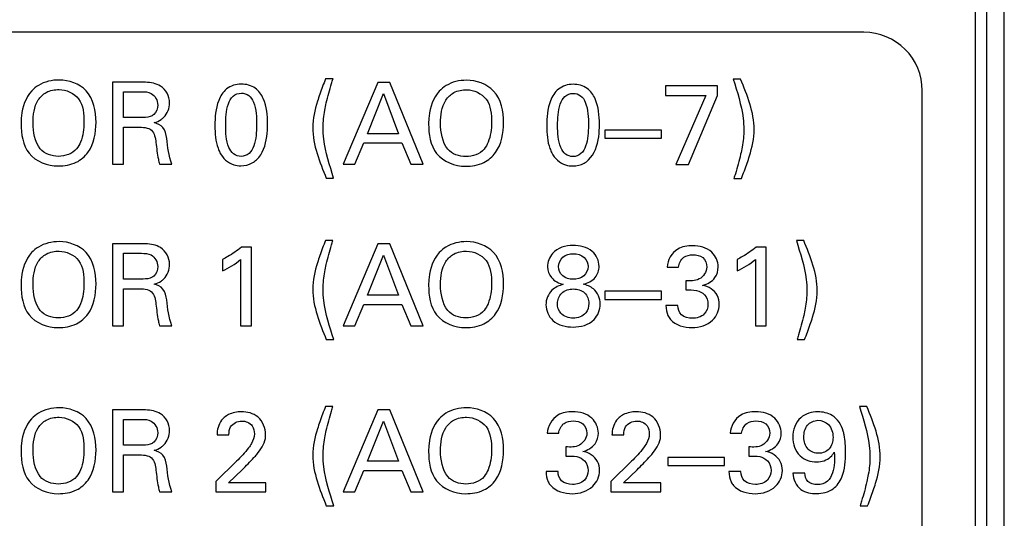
# Model space of a CAD drawing. Header units: inches. Extents: x 0 to 34, y 0 to 22.
# Tile 30 of 84: x 16.164 to 17.007, y 7.544 to 7.972. Entities that reach past the tile are written whole.
import ezdxf

# ---------------------------------------------------------------- set-up
doc = ezdxf.new("R2010")
doc.units = ezdxf.units.IN
doc.header["$LTSCALE"] = 1.87
doc.header["$MEASUREMENT"] = 0
doc.layers.get('0').update_dxf_attribs({"linetype": 'CONTINUOUS'})
doc.layers.add('DIMENSIONS', color=7, linetype='CONTINUOUS')
doc.styles.get("Standard").update_dxf_attribs({"font": 'txt', "width": 0.8})
doc.dimstyles.new('DIMSTYLE_1', dxfattribs={"dimtxt": 0.125, "dimasz": 0.18, "dimexe": 0.125, "dimexo": 0.0625, "dimgap": 0.0625, "dimtad": 0, "dimtih": 1, "dimtoh": 1, "dimzin": 4, "dimdsep": 46, "dimtxsty": 'STANDARD', "dimblk": '_FILLED', "dimblk1": '_FILLED', "dimblk2": '_FILLED', "dimcen": 0.09, "dimadec": 0, "dimazin": 0, "dimtp": 0.005, "dimtm": 0.005, "dimtfac": 1, "dimtofl": 0, "dimtmove": 0, "dimatfit": 3, "dimldrblk": '_FILLED', "dimfxl": 1, "dimtolj": 1, "dimtzin": 4, "dimarcsym": 0})

# ---------------------------------------------------------------- blocks, each defined once
blk = doc.blocks.new('_FILLED')
at = {"color": 0, "linetype": 'BYBLOCK'}
blk.add_solid([(0, 0), (-1, 0.1736), (-1, -0.1736)], dxfattribs=at)
blk = doc.blocks.new('*D0')
at = {"layer": 'DIMENSIONS', "color": 2, "linetype": 'CONTINUOUS'}
for p, q in [((16.94475, 9.744), (13.86755, 9.744)), ((13.99255, 9.744), (13.99255, 7.30005)), ((13.99255, 4.60609), (13.99255, 7.05005)), ((16.74075, 4.60609), (13.86755, 4.60609))]:
    blk.add_line(p, q, dxfattribs=at)
at = {"layer": 'DIMENSIONS', "color": 2, "linetype": 'CONTINUOUS', "xscale": 0.18, "yscale": 0.18, "zscale": 0.18}
for p, rotation in [((13.99255, 9.744), 90), ((13.99255, 4.60609), 270)]:
    blk.add_blockref('_FILLED', p, dxfattribs=dict(at, rotation=rotation))
at = {"layer": 'DIMENSIONS', "color": 2, "linetype": 'CONTINUOUS', "insert": (13.99255, 7.23755), "char_height": 0.125, "width": 1.425, "attachment_point": 2, "line_spacing_factor": 0.9}
blk.add_mtext('(5.14{\\Ftxt.shx;\\W1.000000;\\H0.125000; }[130.5])', dxfattribs=at)

msp = doc.modelspace()

# ---------------------------------------------------------------- linework, layer by layer
at = {"color": 7, "linetype": 'CONTINUOUS'}
for p, q in [((17.00725, 5.29809), (17.00725, 9.744)), ((16.99225, 5.624), (16.99225, 9.734)), ((16.98225, 9.5035), (16.98225, 5.64145)), ((16.88694, 7.96097), (15.70694, 7.96097)), ((16.243, 7.91816), (16.24296, 7.84793)), ((16.26809, 7.91815), (16.243, 7.91816)), ((16.43201, 7.92097), (16.42559, 7.92097)), ((16.47042, 7.91802), (16.44081, 7.84781)), ((16.48082, 7.91801), (16.47042, 7.91802)), ((16.50918, 7.84777), (16.48082, 7.91801)), ((16.71696, 7.91495), (16.71695, 7.90687)), ((16.76142, 7.91492), (16.71696, 7.91495)), ((16.76141, 7.90675), (16.76142, 7.91492)), ((16.78132, 7.92075), (16.775, 7.92075)), ((16.25241, 7.88791), (16.25242, 7.90999)), ((16.25242, 7.90999), (16.2678, 7.90998)), ((16.46154, 7.87396), (16.47517, 7.90839)), ((16.47517, 7.90839), (16.48809, 7.87394)), ((16.71695, 7.90687), (16.75158, 7.90685)), ((16.75158, 7.90685), (16.72567, 7.84763)), ((16.73667, 7.84762), (16.76141, 7.90675)), ((16.93694, 7.44097), (16.93694, 7.91097)), ((16.26779, 7.8879), (16.25241, 7.88791)), ((16.25259, 7.84793), (16.25261, 7.87964)), ((16.25261, 7.87964), (16.26486, 7.87963)), ((16.48809, 7.87394), (16.46154, 7.87396)), ((16.66492, 7.87714), (16.66492, 7.87014)), ((16.71356, 7.87711), (16.66492, 7.87714)), ((16.71355, 7.87011), (16.71356, 7.87711)), ((16.45082, 7.8478), (16.45842, 7.86609)), ((16.45842, 7.86609), (16.491, 7.86607)), ((16.491, 7.86607), (16.49859, 7.84777)), ((16.66492, 7.87014), (16.71355, 7.87011)), ((16.24296, 7.84793), (16.25259, 7.84793)), ((16.28342, 7.84791), (16.29384, 7.8479)), ((16.44081, 7.84781), (16.45082, 7.8478)), ((16.49859, 7.84777), (16.50918, 7.84777)), ((16.72567, 7.84763), (16.73667, 7.84762)), ((16.42622, 7.83586), (16.43254, 7.83585)), ((16.77553, 7.83563), (16.78195, 7.83563)), ((16.24298, 7.77958), (16.24298, 7.70935)), ((16.26807, 7.77958), (16.24298, 7.77958)), ((16.43199, 7.7825), (16.42557, 7.7825)), ((16.4704, 7.77958), (16.44083, 7.70935)), ((16.4808, 7.77958), (16.4704, 7.77958)), ((16.5092, 7.70935), (16.4808, 7.77958)), ((16.83536, 7.7825), (16.82904, 7.7825)), ((16.25241, 7.74933), (16.25241, 7.77141)), ((16.25241, 7.77141), (16.26779, 7.77141)), ((16.36219, 7.77666), (16.35354, 7.77666)), ((16.36219, 7.70935), (16.36219, 7.77666)), ((16.80328, 7.77666), (16.79463, 7.77666)), ((16.80328, 7.70935), (16.80328, 7.77666)), ((16.33719, 7.76606), (16.33719, 7.75633)), ((16.35286, 7.76606), (16.35286, 7.70935)), ((16.46154, 7.73551), (16.47516, 7.76995)), ((16.47516, 7.76995), (16.4881, 7.73551)), ((16.77829, 7.76606), (16.77829, 7.75633)), ((16.79395, 7.76606), (16.79395, 7.70935)), ((16.71829, 7.75954), (16.72813, 7.75954)), ((16.26779, 7.74933), (16.25241, 7.74933)), ((16.73426, 7.74787), (16.73426, 7.73999)), ((16.25261, 7.70935), (16.25261, 7.74106)), ((16.25261, 7.74106), (16.26486, 7.74106)), ((16.66492, 7.73882), (16.66492, 7.73181)), ((16.71356, 7.73882), (16.66492, 7.73882)), ((16.71356, 7.73181), (16.71356, 7.73882)), ((16.4881, 7.73551), (16.46154, 7.73551)), ((16.66492, 7.73181), (16.71356, 7.73181)), ((16.45084, 7.70935), (16.45843, 7.72764)), ((16.45843, 7.72764), (16.49101, 7.72764)), ((16.49101, 7.72764), (16.49861, 7.70935)), ((16.72754, 7.72666), (16.71724, 7.72666)), ((16.24298, 7.70935), (16.25261, 7.70935)), ((16.28344, 7.70935), (16.29386, 7.70935)), ((16.35286, 7.70935), (16.36219, 7.70935)), ((16.44083, 7.70935), (16.45084, 7.70935)), ((16.49861, 7.70935), (16.5092, 7.70935)), ((16.79395, 7.70935), (16.80328, 7.70935)), ((16.42625, 7.69738), (16.43257, 7.69738)), ((16.82962, 7.69738), (16.83604, 7.69738)), ((16.24298, 7.63715), (16.24298, 7.56692)), ((16.26807, 7.63715), (16.24298, 7.63715)), ((16.43199, 7.64007), (16.42557, 7.64007)), ((16.4704, 7.63715), (16.44083, 7.56692)), ((16.4808, 7.63715), (16.4704, 7.63715)), ((16.5092, 7.56692), (16.4808, 7.63715)), ((16.88941, 7.64007), (16.88309, 7.64007)), ((16.25241, 7.60691), (16.25241, 7.62899)), ((16.25241, 7.62899), (16.26779, 7.62899)), ((16.46154, 7.59309), (16.47516, 7.62752)), ((16.47516, 7.62752), (16.4881, 7.59309)), ((16.33262, 7.61585), (16.34283, 7.61585)), ((16.61562, 7.61712), (16.62545, 7.61712)), ((16.67105, 7.61585), (16.68127, 7.61585)), ((16.77234, 7.61712), (16.78218, 7.61712)), ((16.26779, 7.60691), (16.25241, 7.60691)), ((16.63158, 7.60544), (16.63158, 7.59756)), ((16.78831, 7.60544), (16.78831, 7.59756)), ((16.25261, 7.56692), (16.25261, 7.59863)), ((16.25261, 7.59863), (16.26486, 7.59863)), ((16.71897, 7.5964), (16.71897, 7.5894)), ((16.76761, 7.5964), (16.71897, 7.5964)), ((16.76761, 7.5894), (16.76761, 7.5964)), ((16.34925, 7.59309), (16.33164, 7.57578)), ((16.34244, 7.57461), (16.35421, 7.58579)), ((16.45084, 7.56692), (16.45843, 7.58521)), ((16.45843, 7.58521), (16.49101, 7.58521)), ((16.4881, 7.59309), (16.46154, 7.59309)), ((16.49101, 7.58521), (16.49861, 7.56692)), ((16.68768, 7.59309), (16.67008, 7.57578)), ((16.68087, 7.57461), (16.69265, 7.58579)), ((16.71897, 7.5894), (16.76761, 7.5894)), ((16.62487, 7.58424), (16.61456, 7.58424)), ((16.78159, 7.58424), (16.77129, 7.58424)), ((16.83634, 7.58297), (16.82612, 7.58297)), ((16.33164, 7.57578), (16.33164, 7.56692)), ((16.37445, 7.57461), (16.34244, 7.57461)), ((16.37445, 7.56692), (16.37445, 7.57461)), ((16.67008, 7.57578), (16.67008, 7.56692)), ((16.71288, 7.57461), (16.68087, 7.57461)), ((16.71288, 7.56692), (16.71288, 7.57461)), ((16.24298, 7.56692), (16.25261, 7.56692)), ((16.28344, 7.56692), (16.29386, 7.56692)), ((16.33164, 7.56692), (16.37445, 7.56692)), ((16.44083, 7.56692), (16.45084, 7.56692)), ((16.49861, 7.56692), (16.5092, 7.56692)), ((16.67008, 7.56692), (16.71288, 7.56692)), ((16.42625, 7.55496), (16.43257, 7.55496)), ((16.88367, 7.55496), (16.89009, 7.55496))]:
    msp.add_line(p, q, dxfattribs=at)
msp.add_arc((16.88694, 7.91097), 0.05, 359.99847, 90.00153, dxfattribs=at)
for points, knots in [([(16.19724, 7.92004), (16.19117, 7.92005), (16.18219, 7.91802), (16.17549, 7.91246), (16.17378, 7.91062)], [0, 0, 0, 0, 0.70714, 1, 1, 1, 1]), ([(16.22893, 7.88374), (16.22894, 7.89321), (16.22509, 7.9133), (16.20554, 7.92004), (16.19724, 7.92004)], [0, 0, 0, 0, 0.532702, 1, 1, 1, 1]), ([(16.28425, 7.91484), (16.28053, 7.91722), (16.27468, 7.9181), (16.2692, 7.91815), (16.26809, 7.91815)], [0, 0, 0, 0, 0.799743, 1, 1, 1, 1]), ([(16.35335, 7.91654), (16.34894, 7.91654), (16.34, 7.91385), (16.33165, 7.89959), (16.33078, 7.88806), (16.33078, 7.88076)], [0, 0, 0, 0, 0.280474, 0.535563, 1, 1, 1, 1]), ([(16.3759, 7.88229), (16.37591, 7.88968), (16.37502, 7.90117), (16.36591, 7.91441), (16.35753, 7.91654), (16.35335, 7.91654)], [0, 0, 0, 0, 0.483618, 0.726462, 1, 1, 1, 1]), ([(16.42559, 7.92097), (16.42388, 7.91665), (16.42142, 7.91031), (16.41931, 7.90385), (16.41868, 7.90181)], [0, 0, 0, 0, 0.68509, 1, 1, 1, 1]), ([(16.42626, 7.90035), (16.42751, 7.90597), (16.42937, 7.91287), (16.43158, 7.91966), (16.43201, 7.92097)], [0, 0, 0, 0, 0.806942, 1, 1, 1, 1]), ([(16.54646, 7.91982), (16.54038, 7.91983), (16.53141, 7.9178), (16.52471, 7.91224), (16.523, 7.9104)], [0, 0, 0, 0, 0.707171, 1, 1, 1, 1]), ([(16.57814, 7.88352), (16.57815, 7.89299), (16.57431, 7.91308), (16.55476, 7.91982), (16.54646, 7.91982)], [0, 0, 0, 0, 0.5327, 1, 1, 1, 1]), ([(16.63772, 7.91636), (16.63331, 7.91637), (16.62437, 7.91367), (16.61602, 7.89941), (16.61515, 7.88788), (16.61514, 7.88058)], [0, 0, 0, 0, 0.280474, 0.535563, 1, 1, 1, 1]), ([(16.66027, 7.88211), (16.66028, 7.8895), (16.65939, 7.90099), (16.65028, 7.91423), (16.6419, 7.91636), (16.63772, 7.91636)], [0, 0, 0, 0, 0.483618, 0.726462, 1, 1, 1, 1]), ([(16.775, 7.92075), (16.77835, 7.90976), (16.78308, 7.89553), (16.78402, 7.88069), (16.78402, 7.87736)], [0, 0, 0, 0, 0.775341, 1, 1, 1, 1]), ([(16.17378, 7.91062), (16.16853, 7.90497), (16.16515, 7.89464), (16.16472, 7.88481), (16.16472, 7.88261)], [0, 0, 0, 0, 0.778292, 1, 1, 1, 1]), ([(16.17493, 7.88319), (16.17494, 7.88994), (16.17613, 7.90062), (16.18635, 7.91068), (16.19357, 7.91188), (16.19733, 7.91187)], [0, 0, 0, 0, 0.494307, 0.724729, 1, 1, 1, 1]), ([(16.19733, 7.91187), (16.2035, 7.91187), (16.21773, 7.90531), (16.21861, 7.89068), (16.21861, 7.88384)], [0, 0, 0, 0, 0.474103, 1, 1, 1, 1]), ([(16.2678, 7.90998), (16.27066, 7.90998), (16.27789, 7.90992), (16.2818, 7.90239), (16.28179, 7.89859)], [0, 0, 0, 0, 0.429283, 1, 1, 1, 1]), ([(16.34011, 7.88124), (16.34011, 7.88738), (16.3404, 7.89623), (16.34559, 7.90682), (16.35095, 7.90876), (16.35346, 7.90876)], [0, 0, 0, 0, 0.546662, 0.777001, 1, 1, 1, 1]), ([(16.35346, 7.90876), (16.35567, 7.90876), (16.36045, 7.90738), (16.36645, 7.89729), (16.36648, 7.88805), (16.36647, 7.88142)], [0, 0, 0, 0, 0.198903, 0.404941, 1, 1, 1, 1]), ([(16.523, 7.9104), (16.51775, 7.90475), (16.51437, 7.89442), (16.51394, 7.88459), (16.51394, 7.88239)], [0, 0, 0, 0, 0.778295, 1, 1, 1, 1]), ([(16.52415, 7.88297), (16.52415, 7.88972), (16.52535, 7.9004), (16.53557, 7.91046), (16.54279, 7.91165), (16.54655, 7.91165)], [0, 0, 0, 0, 0.494314, 0.724731, 1, 1, 1, 1]), ([(16.54655, 7.91165), (16.55271, 7.91165), (16.56694, 7.90509), (16.56783, 7.89046), (16.56782, 7.88362)], [0, 0, 0, 0, 0.474096, 1, 1, 1, 1]), ([(16.62448, 7.88106), (16.62448, 7.8872), (16.62477, 7.89605), (16.62996, 7.90664), (16.63532, 7.90858), (16.63783, 7.90858)], [0, 0, 0, 0, 0.546662, 0.777001, 1, 1, 1, 1]), ([(16.63783, 7.90858), (16.64004, 7.90858), (16.64482, 7.9072), (16.65082, 7.89711), (16.65085, 7.88787), (16.65084, 7.88124)], [0, 0, 0, 0, 0.198903, 0.404941, 1, 1, 1, 1]), ([(16.28179, 7.89859), (16.28179, 7.89562), (16.28037, 7.89175), (16.2775, 7.88972), (16.27703, 7.88945)], [0, 0, 0, 0, 0.846368, 1, 1, 1, 1]), ([(16.42352, 7.87933), (16.42352, 7.88429), (16.42431, 7.89137), (16.42579, 7.89829), (16.42626, 7.90035)], [0, 0, 0, 0, 0.701006, 1, 1, 1, 1]), ([(16.27703, 7.88945), (16.27477, 7.88811), (16.27141, 7.88796), (16.2683, 7.8879), (16.26779, 7.8879)], [0, 0, 0, 0, 0.8381, 1, 1, 1, 1]), ([(16.16472, 7.88261), (16.16471, 7.87385), (16.16749, 7.85397), (16.18737, 7.84631), (16.19641, 7.84631)], [0, 0, 0, 0, 0.492121, 1, 1, 1, 1]), ([(16.19641, 7.84631), (16.20173, 7.8463), (16.21177, 7.84785), (16.22649, 7.8605), (16.22892, 7.87486), (16.22893, 7.88374)], [0, 0, 0, 0, 0.28637, 0.521923, 1, 1, 1, 1]), ([(16.21861, 7.88384), (16.2186, 7.87809), (16.21763, 7.86986), (16.2137, 7.86273), (16.21227, 7.86099)], [0, 0, 0, 0, 0.717989, 1, 1, 1, 1]), ([(16.27877, 7.88351), (16.28089, 7.88409), (16.28392, 7.88531), (16.28635, 7.88738), (16.28705, 7.88808)], [0, 0, 0, 0, 0.689323, 1, 1, 1, 1]), ([(16.28947, 7.86999), (16.2891, 7.87327), (16.2878, 7.88003), (16.28154, 7.88279), (16.27877, 7.88351)], [0, 0, 0, 0, 0.536561, 1, 1, 1, 1]), ([(16.33078, 7.88076), (16.33077, 7.87427), (16.33141, 7.86618), (16.33451, 7.85893), (16.33513, 7.8577)], [0, 0, 0, 0, 0.824919, 1, 1, 1, 1]), ([(16.35322, 7.85458), (16.35099, 7.85458), (16.34621, 7.85603), (16.34032, 7.86588), (16.3401, 7.87486), (16.34011, 7.88124)], [0, 0, 0, 0, 0.204008, 0.415885, 1, 1, 1, 1]), ([(16.36647, 7.88142), (16.36647, 7.87538), (16.36608, 7.86668), (16.36083, 7.85645), (16.35564, 7.85458), (16.35322, 7.85458)], [0, 0, 0, 0, 0.549702, 0.779225, 1, 1, 1, 1]), ([(16.36655, 7.85165), (16.37185, 7.8566), (16.37554, 7.86803), (16.3759, 7.87871), (16.3759, 7.88229)], [0, 0, 0, 0, 0.669801, 1, 1, 1, 1]), ([(16.51394, 7.88239), (16.51393, 7.87363), (16.5167, 7.85375), (16.53658, 7.84609), (16.54562, 7.84609)], [0, 0, 0, 0, 0.492123, 1, 1, 1, 1]), ([(16.54562, 7.84609), (16.55094, 7.84609), (16.56098, 7.84763), (16.5757, 7.86028), (16.57814, 7.87465), (16.57814, 7.88352)], [0, 0, 0, 0, 0.286358, 0.521906, 1, 1, 1, 1]), ([(16.56782, 7.88362), (16.56782, 7.87787), (16.56685, 7.86964), (16.56292, 7.86251), (16.56149, 7.86077)], [0, 0, 0, 0, 0.717989, 1, 1, 1, 1]), ([(16.61514, 7.88058), (16.61514, 7.87409), (16.61578, 7.866), (16.61888, 7.85875), (16.6195, 7.85752)], [0, 0, 0, 0, 0.824919, 1, 1, 1, 1]), ([(16.63759, 7.8544), (16.63536, 7.8544), (16.63058, 7.85585), (16.62469, 7.8657), (16.62447, 7.87468), (16.62448, 7.88106)], [0, 0, 0, 0, 0.204011, 0.415898, 1, 1, 1, 1]), ([(16.65084, 7.88124), (16.65084, 7.8752), (16.65045, 7.86651), (16.6452, 7.85627), (16.64001, 7.8544), (16.63759, 7.8544)], [0, 0, 0, 0, 0.549702, 0.779225, 1, 1, 1, 1]), ([(16.65092, 7.85147), (16.65622, 7.85642), (16.65991, 7.86785), (16.66027, 7.87853), (16.66027, 7.88211)], [0, 0, 0, 0, 0.669801, 1, 1, 1, 1]), ([(16.26486, 7.87963), (16.26885, 7.87963), (16.27827, 7.87929), (16.27981, 7.87015), (16.28023, 7.86649)], [0, 0, 0, 0, 0.520555, 1, 1, 1, 1]), ([(16.43254, 7.83585), (16.42919, 7.84685), (16.42446, 7.86111), (16.42352, 7.87599), (16.42352, 7.87933)], [0, 0, 0, 0, 0.77461, 1, 1, 1, 1]), ([(16.78402, 7.87736), (16.78402, 7.87239), (16.78324, 7.86531), (16.78176, 7.8584), (16.78128, 7.85635)], [0, 0, 0, 0, 0.702921, 1, 1, 1, 1]), ([(16.28023, 7.86649), (16.28084, 7.86166), (16.28154, 7.8554), (16.28297, 7.84925), (16.28342, 7.84791)], [0, 0, 0, 0, 0.774517, 1, 1, 1, 1]), ([(16.33513, 7.8577), (16.33743, 7.85302), (16.3437, 7.84745), (16.35104, 7.8465), (16.35312, 7.8465)], [0, 0, 0, 0, 0.714888, 1, 1, 1, 1]), ([(16.6195, 7.85752), (16.6218, 7.85284), (16.62807, 7.84727), (16.63541, 7.84632), (16.63749, 7.84632)], [0, 0, 0, 0, 0.714888, 1, 1, 1, 1]), ([(16.78128, 7.85635), (16.78004, 7.85071), (16.77816, 7.84378), (16.77596, 7.83696), (16.77553, 7.83563)], [0, 0, 0, 0, 0.805312, 1, 1, 1, 1]), ([(16.35312, 7.8465), (16.35647, 7.8465), (16.36148, 7.8477), (16.36544, 7.85061), (16.36655, 7.85165)], [0, 0, 0, 0, 0.687482, 1, 1, 1, 1]), ([(16.63749, 7.84632), (16.64084, 7.84632), (16.64585, 7.84752), (16.64981, 7.85043), (16.65092, 7.85147)], [0, 0, 0, 0, 0.687488, 1, 1, 1, 1]), ([(16.78195, 7.83563), (16.78367, 7.83998), (16.78612, 7.84635), (16.78824, 7.85284), (16.78888, 7.85489)], [0, 0, 0, 0, 0.685705, 1, 1, 1, 1]), ([(16.19722, 7.78143), (16.19114, 7.78143), (16.18217, 7.7794), (16.17548, 7.77384), (16.17377, 7.77199)], [0, 0, 0, 0, 0.707165, 1, 1, 1, 1]), ([(16.22893, 7.74514), (16.22893, 7.75461), (16.22507, 7.7747), (16.20552, 7.78143), (16.19722, 7.78143)], [0, 0, 0, 0, 0.532749, 1, 1, 1, 1]), ([(16.28423, 7.77627), (16.28051, 7.77865), (16.27466, 7.77953), (16.26918, 7.77958), (16.26807, 7.77958)], [0, 0, 0, 0, 0.799771, 1, 1, 1, 1]), ([(16.42557, 7.7825), (16.42386, 7.77817), (16.4214, 7.77184), (16.4193, 7.76538), (16.41867, 7.76334)], [0, 0, 0, 0, 0.685016, 1, 1, 1, 1]), ([(16.42625, 7.76188), (16.4275, 7.7675), (16.42935, 7.7744), (16.43156, 7.78119), (16.43199, 7.7825)], [0, 0, 0, 0, 0.807042, 1, 1, 1, 1]), ([(16.54643, 7.78143), (16.54036, 7.78143), (16.53139, 7.77939), (16.52469, 7.77384), (16.52298, 7.77199)], [0, 0, 0, 0, 0.707154, 1, 1, 1, 1]), ([(16.57814, 7.74514), (16.57814, 7.75461), (16.57429, 7.7747), (16.55474, 7.78143), (16.54643, 7.78143)], [0, 0, 0, 0, 0.532749, 1, 1, 1, 1]), ([(16.82904, 7.7825), (16.83239, 7.77151), (16.83713, 7.75728), (16.83809, 7.74244), (16.83809, 7.73911)], [0, 0, 0, 0, 0.775315, 1, 1, 1, 1]), ([(16.17377, 7.77199), (16.16852, 7.76634), (16.16515, 7.75601), (16.16472, 7.74617), (16.16472, 7.74397)], [0, 0, 0, 0, 0.778293, 1, 1, 1, 1]), ([(16.17493, 7.74456), (16.17493, 7.75131), (16.17612, 7.76199), (16.18633, 7.77206), (16.19355, 7.77326), (16.19731, 7.77326)], [0, 0, 0, 0, 0.494298, 0.724718, 1, 1, 1, 1]), ([(16.19731, 7.77326), (16.20348, 7.77326), (16.21771, 7.76671), (16.21861, 7.75208), (16.21861, 7.74524)], [0, 0, 0, 0, 0.474076, 1, 1, 1, 1]), ([(16.26779, 7.77141), (16.27065, 7.77141), (16.27788, 7.77135), (16.28179, 7.76383), (16.28179, 7.76003)], [0, 0, 0, 0, 0.429287, 1, 1, 1, 1]), ([(16.35354, 7.77666), (16.34993, 7.77362), (16.34444, 7.77006), (16.33877, 7.76689), (16.33719, 7.76606)], [0, 0, 0, 0, 0.725153, 1, 1, 1, 1]), ([(16.52298, 7.77199), (16.51773, 7.76634), (16.51436, 7.75601), (16.51394, 7.74617), (16.51394, 7.74397)], [0, 0, 0, 0, 0.778292, 1, 1, 1, 1]), ([(16.52415, 7.74456), (16.52415, 7.75131), (16.52534, 7.76199), (16.53555, 7.77206), (16.54277, 7.77326), (16.54653, 7.77326)], [0, 0, 0, 0, 0.49431, 0.724729, 1, 1, 1, 1]), ([(16.54653, 7.77326), (16.55269, 7.77326), (16.56693, 7.76671), (16.56782, 7.75208), (16.56782, 7.74524)], [0, 0, 0, 0, 0.474084, 1, 1, 1, 1]), ([(16.63761, 7.77822), (16.63132, 7.77822), (16.61971, 7.77473), (16.61582, 7.7639), (16.61582, 7.75983)], [0, 0, 0, 0, 0.606662, 1, 1, 1, 1]), ([(16.62525, 7.76003), (16.62525, 7.76297), (16.6282, 7.76942), (16.63482, 7.77102), (16.638, 7.77102)], [0, 0, 0, 0, 0.479962, 1, 1, 1, 1]), ([(16.65999, 7.76022), (16.65999, 7.76494), (16.65493, 7.77597), (16.64337, 7.77822), (16.63761, 7.77822)], [0, 0, 0, 0, 0.449757, 1, 1, 1, 1]), ([(16.638, 7.77102), (16.64129, 7.77102), (16.64802, 7.76936), (16.65064, 7.76285), (16.65064, 7.76003)], [0, 0, 0, 0, 0.538579, 1, 1, 1, 1]), ([(16.74009, 7.77792), (16.73574, 7.77792), (16.72484, 7.77646), (16.7185, 7.76551), (16.71829, 7.75954)], [0, 0, 0, 0, 0.421295, 1, 1, 1, 1]), ([(16.76208, 7.75974), (16.76208, 7.76432), (16.75733, 7.77521), (16.7459, 7.77792), (16.74009, 7.77792)], [0, 0, 0, 0, 0.440861, 1, 1, 1, 1]), ([(16.79463, 7.77666), (16.79103, 7.77362), (16.78554, 7.77006), (16.77987, 7.76689), (16.77829, 7.76606)], [0, 0, 0, 0, 0.725133, 1, 1, 1, 1]), ([(16.72813, 7.75954), (16.72846, 7.76272), (16.73143, 7.76887), (16.73771, 7.77015), (16.74038, 7.77015)], [0, 0, 0, 0, 0.545641, 1, 1, 1, 1]), ([(16.74038, 7.77015), (16.74331, 7.77015), (16.7499, 7.76905), (16.75224, 7.76248), (16.75224, 7.75954)], [0, 0, 0, 0, 0.499019, 1, 1, 1, 1]), ([(16.28179, 7.76003), (16.28179, 7.75706), (16.28037, 7.75319), (16.27749, 7.75115), (16.27702, 7.75089)], [0, 0, 0, 0, 0.846382, 1, 1, 1, 1]), ([(16.42352, 7.74086), (16.42352, 7.74582), (16.42431, 7.7529), (16.42578, 7.75982), (16.42625, 7.76188)], [0, 0, 0, 0, 0.70102, 1, 1, 1, 1]), ([(16.61582, 7.75983), (16.61582, 7.75654), (16.61854, 7.74911), (16.62556, 7.74567), (16.62935, 7.74485)], [0, 0, 0, 0, 0.459651, 1, 1, 1, 1]), ([(16.6377, 7.74914), (16.63459, 7.74914), (16.62813, 7.75084), (16.62525, 7.75714), (16.62525, 7.76003)], [0, 0, 0, 0, 0.518654, 1, 1, 1, 1]), ([(16.65064, 7.76003), (16.65064, 7.75711), (16.6476, 7.75065), (16.64094, 7.74914), (16.6377, 7.74914)], [0, 0, 0, 0, 0.473794, 1, 1, 1, 1]), ([(16.64627, 7.74495), (16.65018, 7.74568), (16.65743, 7.74927), (16.65999, 7.75688), (16.65999, 7.76022)], [0, 0, 0, 0, 0.542807, 1, 1, 1, 1]), ([(16.75224, 7.75954), (16.75224, 7.75553), (16.7466, 7.74741), (16.73811, 7.74753), (16.73426, 7.74787)], [0, 0, 0, 0, 0.509009, 1, 1, 1, 1]), ([(16.74865, 7.74388), (16.75274, 7.7448), (16.7599, 7.7489), (16.76208, 7.75655), (16.76208, 7.75974)], [0, 0, 0, 0, 0.56799, 1, 1, 1, 1]), ([(16.27702, 7.75089), (16.27477, 7.74955), (16.2714, 7.74939), (16.2683, 7.74933), (16.26779, 7.74933)], [0, 0, 0, 0, 0.837534, 1, 1, 1, 1]), ([(16.27877, 7.74495), (16.28089, 7.74553), (16.28392, 7.74675), (16.28635, 7.74882), (16.28705, 7.74952)], [0, 0, 0, 0, 0.689301, 1, 1, 1, 1]), ([(16.16472, 7.74397), (16.16472, 7.73521), (16.16751, 7.71533), (16.18739, 7.70769), (16.19643, 7.70769)], [0, 0, 0, 0, 0.492117, 1, 1, 1, 1]), ([(16.19643, 7.70769), (16.20175, 7.70769), (16.21179, 7.70924), (16.2265, 7.7219), (16.22893, 7.73626), (16.22893, 7.74514)], [0, 0, 0, 0, 0.286383, 0.52193, 1, 1, 1, 1]), ([(16.21861, 7.74524), (16.21861, 7.73949), (16.21764, 7.73126), (16.21372, 7.72413), (16.21229, 7.72238)], [0, 0, 0, 0, 0.717973, 1, 1, 1, 1]), ([(16.26486, 7.74106), (16.26885, 7.74106), (16.27827, 7.74072), (16.27982, 7.73158), (16.28024, 7.72793)], [0, 0, 0, 0, 0.520545, 1, 1, 1, 1]), ([(16.28948, 7.73143), (16.28911, 7.73471), (16.2878, 7.74148), (16.28154, 7.74423), (16.27877, 7.74495)], [0, 0, 0, 0, 0.536603, 1, 1, 1, 1]), ([(16.43257, 7.69738), (16.42921, 7.70838), (16.42447, 7.72264), (16.42352, 7.73752), (16.42352, 7.74086)], [0, 0, 0, 0, 0.774625, 1, 1, 1, 1]), ([(16.51394, 7.74397), (16.51394, 7.73521), (16.51672, 7.71533), (16.53661, 7.70769), (16.54565, 7.70769)], [0, 0, 0, 0, 0.492123, 1, 1, 1, 1]), ([(16.54565, 7.70769), (16.55096, 7.70769), (16.561, 7.70924), (16.57572, 7.7219), (16.57814, 7.73626), (16.57814, 7.74514)], [0, 0, 0, 0, 0.286383, 0.521933, 1, 1, 1, 1]), ([(16.56782, 7.74524), (16.56782, 7.73949), (16.56685, 7.73126), (16.56293, 7.72413), (16.5615, 7.72238)], [0, 0, 0, 0, 0.717973, 1, 1, 1, 1]), ([(16.62429, 7.72822), (16.62429, 7.73147), (16.62714, 7.73865), (16.63446, 7.74086), (16.638, 7.74086)], [0, 0, 0, 0, 0.47855, 1, 1, 1, 1]), ([(16.638, 7.74086), (16.64136, 7.74086), (16.64853, 7.73884), (16.65122, 7.73175), (16.65122, 7.72851)], [0, 0, 0, 0, 0.508821, 1, 1, 1, 1]), ([(16.66096, 7.72793), (16.66096, 7.73268), (16.65731, 7.7414), (16.6494, 7.74411), (16.64627, 7.74495)], [0, 0, 0, 0, 0.594722, 1, 1, 1, 1]), ([(16.74359, 7.73951), (16.74609, 7.73897), (16.75141, 7.73637), (16.75332, 7.73055), (16.75332, 7.72764)], [0, 0, 0, 0, 0.467475, 1, 1, 1, 1]), ([(16.76304, 7.72754), (16.76304, 7.73024), (16.7616, 7.73825), (16.75365, 7.74317), (16.74865, 7.74388)], [0, 0, 0, 0, 0.348928, 1, 1, 1, 1]), ([(16.83809, 7.73911), (16.83809, 7.73414), (16.83731, 7.72706), (16.83583, 7.72015), (16.83536, 7.7181)], [0, 0, 0, 0, 0.702911, 1, 1, 1, 1]), ([(16.28024, 7.72793), (16.28085, 7.72309), (16.28155, 7.71683), (16.28299, 7.71069), (16.28344, 7.70935)], [0, 0, 0, 0, 0.774668, 1, 1, 1, 1]), ([(16.63781, 7.71586), (16.63403, 7.71586), (16.62666, 7.71826), (16.62429, 7.72533), (16.62429, 7.72822)], [0, 0, 0, 0, 0.5661, 1, 1, 1, 1]), ([(16.65122, 7.72851), (16.65122, 7.72563), (16.64933, 7.71834), (16.64169, 7.71586), (16.63781, 7.71586)], [0, 0, 0, 0, 0.426221, 1, 1, 1, 1]), ([(16.63781, 7.70818), (16.64413, 7.70818), (16.65652, 7.71136), (16.66096, 7.72314), (16.66096, 7.72793)], [0, 0, 0, 0, 0.569137, 1, 1, 1, 1]), ([(16.71724, 7.72666), (16.71734, 7.72371), (16.71789, 7.71927), (16.72035, 7.71568), (16.72122, 7.7147)], [0, 0, 0, 0, 0.691538, 1, 1, 1, 1]), ([(16.7399, 7.71567), (16.73663, 7.71567), (16.72976, 7.71714), (16.7275, 7.72384), (16.72754, 7.72666)], [0, 0, 0, 0, 0.536795, 1, 1, 1, 1]), ([(16.7397, 7.70769), (16.74592, 7.70769), (16.75799, 7.71112), (16.76304, 7.72265), (16.76304, 7.72754)], [0, 0, 0, 0, 0.560278, 1, 1, 1, 1]), ([(16.75332, 7.72764), (16.75332, 7.7247), (16.75084, 7.71767), (16.74354, 7.71567), (16.7399, 7.71567)], [0, 0, 0, 0, 0.446505, 1, 1, 1, 1]), ([(16.83536, 7.7181), (16.83412, 7.71247), (16.83224, 7.70554), (16.83005, 7.69871), (16.82962, 7.69738)], [0, 0, 0, 0, 0.805337, 1, 1, 1, 1]), ([(16.83604, 7.69738), (16.83776, 7.70173), (16.84021, 7.70811), (16.84232, 7.7146), (16.84296, 7.71664)], [0, 0, 0, 0, 0.6857, 1, 1, 1, 1]), ([(16.19722, 7.639), (16.19114, 7.639), (16.18217, 7.63698), (16.17548, 7.63142), (16.17377, 7.62957)], [0, 0, 0, 0, 0.707169, 1, 1, 1, 1]), ([(16.22893, 7.60272), (16.22893, 7.61218), (16.22507, 7.63227), (16.20552, 7.639), (16.19722, 7.639)], [0, 0, 0, 0, 0.532711, 1, 1, 1, 1]), ([(16.28423, 7.63385), (16.28051, 7.63623), (16.27466, 7.63711), (16.26918, 7.63715), (16.26807, 7.63715)], [0, 0, 0, 0, 0.799767, 1, 1, 1, 1]), ([(16.42557, 7.64007), (16.42386, 7.63575), (16.4214, 7.62941), (16.4193, 7.62295), (16.41867, 7.62091)], [0, 0, 0, 0, 0.684903, 1, 1, 1, 1]), ([(16.42625, 7.61945), (16.42749, 7.62508), (16.42935, 7.63198), (16.43156, 7.63876), (16.43199, 7.64007)], [0, 0, 0, 0, 0.80705, 1, 1, 1, 1]), ([(16.54643, 7.639), (16.54036, 7.639), (16.53139, 7.63698), (16.52469, 7.63142), (16.52298, 7.62957)], [0, 0, 0, 0, 0.707158, 1, 1, 1, 1]), ([(16.57814, 7.60272), (16.57814, 7.61218), (16.57429, 7.63227), (16.55474, 7.639), (16.54643, 7.639)], [0, 0, 0, 0, 0.532711, 1, 1, 1, 1]), ([(16.88309, 7.64007), (16.88644, 7.62909), (16.89118, 7.61486), (16.89214, 7.60002), (16.89214, 7.5967)], [0, 0, 0, 0, 0.775347, 1, 1, 1, 1]), ([(16.17377, 7.62957), (16.16852, 7.62392), (16.16515, 7.61358), (16.16472, 7.60375), (16.16472, 7.60155)], [0, 0, 0, 0, 0.778431, 1, 1, 1, 1]), ([(16.17493, 7.60213), (16.17493, 7.60889), (16.17612, 7.61957), (16.18634, 7.62963), (16.19355, 7.63083), (16.19731, 7.63083)], [0, 0, 0, 0, 0.494345, 0.724731, 1, 1, 1, 1]), ([(16.19731, 7.63083), (16.20348, 7.63083), (16.21772, 7.62428), (16.21861, 7.60965), (16.21861, 7.60281)], [0, 0, 0, 0, 0.473973, 1, 1, 1, 1]), ([(16.26779, 7.62899), (16.27065, 7.62899), (16.27788, 7.62894), (16.28179, 7.62141), (16.28179, 7.61761)], [0, 0, 0, 0, 0.429287, 1, 1, 1, 1]), ([(16.33885, 7.63064), (16.33551, 7.62775), (16.33287, 7.62224), (16.33265, 7.61685), (16.33262, 7.61585)], [0, 0, 0, 0, 0.815303, 1, 1, 1, 1]), ([(16.35344, 7.6355), (16.3497, 7.6355), (16.34432, 7.63452), (16.33996, 7.63159), (16.33885, 7.63064)], [0, 0, 0, 0, 0.718737, 1, 1, 1, 1]), ([(16.34283, 7.61585), (16.34283, 7.61818), (16.34345, 7.62454), (16.35024, 7.62762), (16.35382, 7.62762)], [0, 0, 0, 0, 0.394133, 1, 1, 1, 1]), ([(16.37425, 7.61585), (16.37425, 7.62137), (16.36991, 7.63299), (16.35842, 7.6355), (16.35344, 7.6355)], [0, 0, 0, 0, 0.525913, 1, 1, 1, 1]), ([(16.35382, 7.62762), (16.35714, 7.62762), (16.36354, 7.62503), (16.36462, 7.61896), (16.36462, 7.61663)], [0, 0, 0, 0, 0.58847, 1, 1, 1, 1]), ([(16.52298, 7.62957), (16.51774, 7.62392), (16.51436, 7.61358), (16.51394, 7.60375), (16.51394, 7.60155)], [0, 0, 0, 0, 0.778431, 1, 1, 1, 1]), ([(16.52415, 7.60213), (16.52415, 7.60889), (16.52534, 7.61957), (16.53555, 7.62963), (16.54277, 7.63083), (16.54653, 7.63083)], [0, 0, 0, 0, 0.494358, 0.724743, 1, 1, 1, 1]), ([(16.54653, 7.63083), (16.55269, 7.63083), (16.56693, 7.62428), (16.56782, 7.60965), (16.56782, 7.60281)], [0, 0, 0, 0, 0.473981, 1, 1, 1, 1]), ([(16.63742, 7.6355), (16.63307, 7.6355), (16.62217, 7.63403), (16.61583, 7.62309), (16.61562, 7.61712)], [0, 0, 0, 0, 0.421388, 1, 1, 1, 1]), ([(16.62545, 7.61712), (16.62578, 7.6203), (16.62876, 7.62644), (16.63504, 7.62771), (16.6377, 7.62771)], [0, 0, 0, 0, 0.545329, 1, 1, 1, 1]), ([(16.6594, 7.61731), (16.6594, 7.62189), (16.65466, 7.63279), (16.64322, 7.6355), (16.63742, 7.6355)], [0, 0, 0, 0, 0.440937, 1, 1, 1, 1]), ([(16.6377, 7.62771), (16.64064, 7.62771), (16.64722, 7.62662), (16.64957, 7.62006), (16.64957, 7.61712)], [0, 0, 0, 0, 0.499234, 1, 1, 1, 1]), ([(16.67728, 7.63064), (16.67394, 7.62775), (16.6713, 7.62224), (16.67108, 7.61685), (16.67105, 7.61585)], [0, 0, 0, 0, 0.815304, 1, 1, 1, 1]), ([(16.69187, 7.6355), (16.68814, 7.6355), (16.68275, 7.63452), (16.67839, 7.63159), (16.67728, 7.63064)], [0, 0, 0, 0, 0.718737, 1, 1, 1, 1]), ([(16.68127, 7.61585), (16.68127, 7.61818), (16.68188, 7.62454), (16.68867, 7.62762), (16.69225, 7.62762)], [0, 0, 0, 0, 0.394133, 1, 1, 1, 1]), ([(16.71268, 7.61585), (16.71268, 7.62137), (16.70835, 7.63299), (16.69685, 7.6355), (16.69187, 7.6355)], [0, 0, 0, 0, 0.525924, 1, 1, 1, 1]), ([(16.69225, 7.62762), (16.69557, 7.62762), (16.70197, 7.62503), (16.70305, 7.61896), (16.70305, 7.61663)], [0, 0, 0, 0, 0.588461, 1, 1, 1, 1]), ([(16.79414, 7.6355), (16.78979, 7.6355), (16.7789, 7.63403), (16.77255, 7.62309), (16.77234, 7.61712)], [0, 0, 0, 0, 0.421367, 1, 1, 1, 1]), ([(16.78218, 7.61712), (16.78251, 7.6203), (16.78548, 7.62645), (16.79176, 7.62771), (16.79443, 7.62771)], [0, 0, 0, 0, 0.545109, 1, 1, 1, 1]), ([(16.81613, 7.61731), (16.81613, 7.62189), (16.81138, 7.63279), (16.79995, 7.6355), (16.79414, 7.6355)], [0, 0, 0, 0, 0.440922, 1, 1, 1, 1]), ([(16.79443, 7.62771), (16.79736, 7.62771), (16.80394, 7.62662), (16.80629, 7.62006), (16.80629, 7.61712)], [0, 0, 0, 0, 0.499202, 1, 1, 1, 1]), ([(16.84753, 7.6355), (16.84232, 7.6355), (16.8302, 7.63217), (16.82593, 7.61981), (16.82593, 7.61381)], [0, 0, 0, 0, 0.464682, 1, 1, 1, 1]), ([(16.83546, 7.61372), (16.83546, 7.61728), (16.83692, 7.62477), (16.84421, 7.6282), (16.84753, 7.6282)], [0, 0, 0, 0, 0.517989, 1, 1, 1, 1]), ([(16.86921, 7.61897), (16.86771, 7.62424), (16.86176, 7.63332), (16.85169, 7.6355), (16.84753, 7.6355)], [0, 0, 0, 0, 0.568736, 1, 1, 1, 1]), ([(16.84753, 7.6282), (16.85075, 7.6282), (16.85827, 7.62529), (16.86047, 7.61749), (16.86047, 7.61361)], [0, 0, 0, 0, 0.453229, 1, 1, 1, 1]), ([(16.42352, 7.59844), (16.42352, 7.6034), (16.42431, 7.61048), (16.42578, 7.61739), (16.42625, 7.61945)], [0, 0, 0, 0, 0.700882, 1, 1, 1, 1]), ([(16.87115, 7.60087), (16.87115, 7.60583), (16.87096, 7.61197), (16.86952, 7.61789), (16.86921, 7.61897)], [0, 0, 0, 0, 0.815737, 1, 1, 1, 1]), ([(16.28179, 7.61761), (16.28179, 7.61464), (16.28037, 7.61076), (16.27749, 7.60872), (16.27702, 7.60845)], [0, 0, 0, 0, 0.846286, 1, 1, 1, 1]), ([(16.36462, 7.61663), (16.36462, 7.61372), (16.36301, 7.60939), (16.36052, 7.60584), (16.35967, 7.60467)], [0, 0, 0, 0, 0.667534, 1, 1, 1, 1]), ([(16.36666, 7.59903), (16.36988, 7.6031), (16.37412, 7.6085), (16.37425, 7.6148), (16.37425, 7.61585)], [0, 0, 0, 0, 0.832364, 1, 1, 1, 1]), ([(16.64957, 7.61712), (16.64957, 7.61311), (16.64393, 7.60499), (16.63544, 7.60511), (16.63158, 7.60544)], [0, 0, 0, 0, 0.509152, 1, 1, 1, 1]), ([(16.64598, 7.60146), (16.65006, 7.60237), (16.65722, 7.60648), (16.6594, 7.61413), (16.6594, 7.61731)], [0, 0, 0, 0, 0.567996, 1, 1, 1, 1]), ([(16.70305, 7.61663), (16.70305, 7.61372), (16.70144, 7.60939), (16.69895, 7.60584), (16.6981, 7.60467)], [0, 0, 0, 0, 0.667532, 1, 1, 1, 1]), ([(16.7051, 7.59903), (16.70832, 7.6031), (16.71255, 7.6085), (16.71268, 7.6148), (16.71268, 7.61585)], [0, 0, 0, 0, 0.832364, 1, 1, 1, 1]), ([(16.80629, 7.61712), (16.80629, 7.61311), (16.80066, 7.60499), (16.79216, 7.60511), (16.78831, 7.60544)], [0, 0, 0, 0, 0.509176, 1, 1, 1, 1]), ([(16.8027, 7.60146), (16.80679, 7.60237), (16.81395, 7.60648), (16.81613, 7.61413), (16.81613, 7.61731)], [0, 0, 0, 0, 0.567996, 1, 1, 1, 1]), ([(16.82593, 7.61381), (16.82593, 7.6081), (16.8298, 7.59632), (16.84137, 7.5925), (16.84645, 7.5925)], [0, 0, 0, 0, 0.528982, 1, 1, 1, 1]), ([(16.8482, 7.5999), (16.84493, 7.5999), (16.83747, 7.60251), (16.83546, 7.61011), (16.83546, 7.61372)], [0, 0, 0, 0, 0.47639, 1, 1, 1, 1]), ([(16.86047, 7.61361), (16.86047, 7.61014), (16.85869, 7.60277), (16.85146, 7.5999), (16.8482, 7.5999)], [0, 0, 0, 0, 0.516302, 1, 1, 1, 1]), ([(16.19643, 7.56527), (16.20175, 7.56527), (16.21179, 7.56682), (16.2265, 7.57948), (16.22893, 7.59384), (16.22893, 7.60272)], [0, 0, 0, 0, 0.286387, 0.521933, 1, 1, 1, 1]), ([(16.21861, 7.60281), (16.21861, 7.59706), (16.21764, 7.58883), (16.21372, 7.5817), (16.21229, 7.57996)], [0, 0, 0, 0, 0.718013, 1, 1, 1, 1]), ([(16.27702, 7.60845), (16.27477, 7.60713), (16.2714, 7.60698), (16.2683, 7.60691), (16.26779, 7.60691)], [0, 0, 0, 0, 0.837489, 1, 1, 1, 1]), ([(16.27877, 7.60253), (16.28089, 7.6031), (16.28392, 7.60433), (16.28635, 7.6064), (16.28705, 7.6071)], [0, 0, 0, 0, 0.689476, 1, 1, 1, 1]), ([(16.28948, 7.589), (16.28911, 7.59229), (16.2878, 7.59905), (16.28154, 7.60181), (16.27877, 7.60253)], [0, 0, 0, 0, 0.536492, 1, 1, 1, 1]), ([(16.54565, 7.56527), (16.55096, 7.56527), (16.561, 7.56682), (16.57572, 7.57948), (16.57814, 7.59384), (16.57814, 7.60272)], [0, 0, 0, 0, 0.286387, 0.521936, 1, 1, 1, 1]), ([(16.56782, 7.60281), (16.56782, 7.59706), (16.56685, 7.58883), (16.56293, 7.5817), (16.5615, 7.57996)], [0, 0, 0, 0, 0.718013, 1, 1, 1, 1]), ([(16.16472, 7.60155), (16.16472, 7.59279), (16.16751, 7.57291), (16.18739, 7.56527), (16.19643, 7.56527)], [0, 0, 0, 0, 0.492124, 1, 1, 1, 1]), ([(16.26486, 7.59863), (16.26885, 7.59863), (16.27827, 7.5983), (16.27982, 7.58916), (16.28024, 7.58551)], [0, 0, 0, 0, 0.52057, 1, 1, 1, 1]), ([(16.35421, 7.58579), (16.3576, 7.5892), (16.36176, 7.5936), (16.36588, 7.59804), (16.36666, 7.59903)], [0, 0, 0, 0, 0.79284, 1, 1, 1, 1]), ([(16.43257, 7.55496), (16.42921, 7.56596), (16.42447, 7.58022), (16.42352, 7.5951), (16.42352, 7.59844)], [0, 0, 0, 0, 0.77452, 1, 1, 1, 1]), ([(16.51394, 7.60155), (16.51394, 7.59279), (16.51672, 7.57291), (16.53661, 7.56527), (16.54565, 7.56527)], [0, 0, 0, 0, 0.492129, 1, 1, 1, 1]), ([(16.64092, 7.59707), (16.64341, 7.59654), (16.64873, 7.59394), (16.65064, 7.58812), (16.65064, 7.58521)], [0, 0, 0, 0, 0.467409, 1, 1, 1, 1]), ([(16.66037, 7.58511), (16.66037, 7.58782), (16.65892, 7.59582), (16.65098, 7.60074), (16.64598, 7.60146)], [0, 0, 0, 0, 0.348915, 1, 1, 1, 1]), ([(16.69265, 7.58579), (16.69603, 7.5892), (16.70019, 7.5936), (16.70432, 7.59804), (16.7051, 7.59903)], [0, 0, 0, 0, 0.79284, 1, 1, 1, 1]), ([(16.79764, 7.59707), (16.80014, 7.59654), (16.80546, 7.59394), (16.80737, 7.58812), (16.80737, 7.58521)], [0, 0, 0, 0, 0.467409, 1, 1, 1, 1]), ([(16.81709, 7.58511), (16.81709, 7.58782), (16.81565, 7.59582), (16.8077, 7.60074), (16.8027, 7.60146)], [0, 0, 0, 0, 0.348915, 1, 1, 1, 1]), ([(16.84636, 7.56536), (16.85132, 7.56536), (16.86104, 7.56759), (16.87069, 7.58191), (16.87115, 7.59364), (16.87115, 7.60087)], [0, 0, 0, 0, 0.304316, 0.55625, 1, 1, 1, 1]), ([(16.84645, 7.5925), (16.8507, 7.5925), (16.85716, 7.59452), (16.86072, 7.59945), (16.86152, 7.60097)], [0, 0, 0, 0, 0.712268, 1, 1, 1, 1]), ([(16.86152, 7.60097), (16.8618, 7.59499), (16.86204, 7.58603), (16.85638, 7.57489), (16.85014, 7.57305), (16.84713, 7.57305)], [0, 0, 0, 0, 0.507933, 0.744608, 1, 1, 1, 1]), ([(16.89214, 7.5967), (16.89214, 7.59172), (16.89136, 7.58464), (16.88988, 7.57772), (16.88941, 7.57567)], [0, 0, 0, 0, 0.702914, 1, 1, 1, 1]), ([(16.28024, 7.58551), (16.28085, 7.58067), (16.28155, 7.57441), (16.28299, 7.56827), (16.28344, 7.56692)], [0, 0, 0, 0, 0.774733, 1, 1, 1, 1]), ([(16.65064, 7.58521), (16.65064, 7.58227), (16.64816, 7.57525), (16.64086, 7.57324), (16.63723, 7.57324)], [0, 0, 0, 0, 0.446371, 1, 1, 1, 1]), ([(16.80737, 7.58521), (16.80737, 7.58227), (16.80489, 7.57525), (16.79759, 7.57324), (16.79395, 7.57324)], [0, 0, 0, 0, 0.446371, 1, 1, 1, 1]), ([(16.61456, 7.58424), (16.61466, 7.58129), (16.61521, 7.57684), (16.61768, 7.57326), (16.61855, 7.57227)], [0, 0, 0, 0, 0.691503, 1, 1, 1, 1]), ([(16.63723, 7.57324), (16.63396, 7.57324), (16.62709, 7.57472), (16.62483, 7.58142), (16.62487, 7.58424)], [0, 0, 0, 0, 0.536636, 1, 1, 1, 1]), ([(16.63702, 7.56527), (16.64325, 7.56527), (16.65532, 7.56869), (16.66037, 7.58023), (16.66037, 7.58511)], [0, 0, 0, 0, 0.560226, 1, 1, 1, 1]), ([(16.77129, 7.58424), (16.77139, 7.58129), (16.77194, 7.57684), (16.7744, 7.57326), (16.77527, 7.57227)], [0, 0, 0, 0, 0.69153, 1, 1, 1, 1]), ([(16.79395, 7.57324), (16.79068, 7.57324), (16.78381, 7.57472), (16.78155, 7.58142), (16.78159, 7.58424)], [0, 0, 0, 0, 0.536636, 1, 1, 1, 1]), ([(16.79375, 7.56527), (16.79997, 7.56527), (16.81205, 7.56869), (16.81709, 7.58023), (16.81709, 7.58511)], [0, 0, 0, 0, 0.560226, 1, 1, 1, 1]), ([(16.82612, 7.58297), (16.82627, 7.57776), (16.83098, 7.567), (16.84174, 7.56536), (16.84636, 7.56536)], [0, 0, 0, 0, 0.529924, 1, 1, 1, 1]), ([(16.84713, 7.57305), (16.84424, 7.57305), (16.83802, 7.57439), (16.83634, 7.58044), (16.83634, 7.58297)], [0, 0, 0, 0, 0.533979, 1, 1, 1, 1]), ([(16.88941, 7.57567), (16.88817, 7.57004), (16.88629, 7.56311), (16.8841, 7.55629), (16.88367, 7.55496)], [0, 0, 0, 0, 0.805419, 1, 1, 1, 1]), ([(16.89009, 7.55496), (16.89181, 7.55931), (16.89426, 7.56568), (16.89637, 7.57217), (16.89701, 7.57422)], [0, 0, 0, 0, 0.685538, 1, 1, 1, 1])]:
    msp.add_open_spline(points, degree=3, knots=knots, dxfattribs=at)
for points in [[(16.29201, 7.90053), (16.29201, 7.90595), (16.28883, 7.91194), (16.28425, 7.91484)], [(16.79288, 7.87755), (16.79289, 7.89245), (16.78693, 7.90694), (16.78132, 7.92075)], [(16.28705, 7.88808), (16.29021, 7.89124), (16.29201, 7.89606), (16.29201, 7.90053)], [(16.41868, 7.90181), (16.41645, 7.89447), (16.41468, 7.88682), (16.41468, 7.87915)], [(16.18114, 7.86101), (16.17633, 7.86699), (16.17493, 7.87551), (16.17493, 7.88319)], [(16.53036, 7.86079), (16.52555, 7.86677), (16.52414, 7.87529), (16.52415, 7.88297)], [(16.41468, 7.87915), (16.41467, 7.86421), (16.42061, 7.8497), (16.42622, 7.83586)], [(16.78888, 7.85489), (16.7911, 7.86223), (16.79287, 7.86988), (16.79288, 7.87755)], [(16.29384, 7.8479), (16.29136, 7.85498), (16.29034, 7.86253), (16.28947, 7.86999)], [(16.19671, 7.85457), (16.1911, 7.85458), (16.18466, 7.85663), (16.18114, 7.86101)], [(16.21227, 7.86099), (16.20866, 7.85669), (16.20232, 7.85457), (16.19671, 7.85457)], [(16.54593, 7.85436), (16.54031, 7.85436), (16.53388, 7.85641), (16.53036, 7.86079)], [(16.56149, 7.86077), (16.55788, 7.85647), (16.55154, 7.85435), (16.54593, 7.85436)], [(16.84694, 7.73931), (16.84694, 7.75421), (16.84098, 7.76869), (16.83536, 7.7825)], [(16.292, 7.76197), (16.292, 7.7674), (16.28882, 7.77338), (16.28423, 7.77627)], [(16.33719, 7.75633), (16.34275, 7.75895), (16.34814, 7.76212), (16.35286, 7.76606)], [(16.41867, 7.76334), (16.41644, 7.756), (16.41468, 7.74834), (16.41468, 7.74067)], [(16.77829, 7.75633), (16.78385, 7.75895), (16.78923, 7.76212), (16.79395, 7.76606)], [(16.28705, 7.74952), (16.2902, 7.75268), (16.292, 7.75751), (16.292, 7.76197)], [(16.18116, 7.72238), (16.17634, 7.72836), (16.17493, 7.73688), (16.17493, 7.74456)], [(16.41468, 7.74067), (16.41468, 7.72574), (16.42063, 7.71122), (16.42625, 7.69738)], [(16.53037, 7.72238), (16.52556, 7.72836), (16.52415, 7.73688), (16.52415, 7.74456)], [(16.61961, 7.7397), (16.61636, 7.73664), (16.61445, 7.73181), (16.61445, 7.72735)], [(16.62935, 7.74485), (16.62585, 7.74373), (16.6222, 7.74229), (16.61961, 7.7397)], [(16.73426, 7.73999), (16.73737, 7.74008), (16.74053, 7.7401), (16.74359, 7.73951)], [(16.84296, 7.71664), (16.84518, 7.72399), (16.84694, 7.73164), (16.84694, 7.73931)], [(16.29386, 7.70935), (16.29138, 7.71643), (16.29036, 7.72398), (16.28948, 7.73143)], [(16.19673, 7.71596), (16.19112, 7.71596), (16.18468, 7.71801), (16.18116, 7.72238)], [(16.21229, 7.72238), (16.20868, 7.71809), (16.20234, 7.71596), (16.19673, 7.71596)], [(16.54594, 7.71596), (16.54033, 7.71596), (16.53389, 7.71801), (16.53037, 7.72238)], [(16.5615, 7.72238), (16.55789, 7.71808), (16.55156, 7.71596), (16.54594, 7.71596)], [(16.61445, 7.72735), (16.61445, 7.72242), (16.61677, 7.71715), (16.62039, 7.71382)], [(16.62039, 7.71382), (16.62488, 7.70969), (16.63171, 7.70818), (16.63781, 7.70818)], [(16.72122, 7.7147), (16.72552, 7.70971), (16.73311, 7.70769), (16.7397, 7.70769)], [(16.90099, 7.59688), (16.90099, 7.61179), (16.89503, 7.62626), (16.88941, 7.64007)], [(16.292, 7.61955), (16.292, 7.62497), (16.28881, 7.63095), (16.28423, 7.63385)], [(16.28705, 7.6071), (16.29021, 7.61026), (16.292, 7.61508), (16.292, 7.61955)], [(16.41867, 7.62091), (16.41644, 7.61356), (16.41468, 7.60591), (16.41468, 7.59824)], [(16.18116, 7.57996), (16.17635, 7.58594), (16.17493, 7.59446), (16.17493, 7.60213)], [(16.35967, 7.60467), (16.35658, 7.60049), (16.35297, 7.59671), (16.34925, 7.59309)], [(16.53037, 7.57996), (16.52556, 7.58594), (16.52415, 7.59446), (16.52415, 7.60213)], [(16.6981, 7.60467), (16.69501, 7.60049), (16.6914, 7.59671), (16.68768, 7.59309)], [(16.41468, 7.59824), (16.41468, 7.58331), (16.42063, 7.5688), (16.42625, 7.55496)], [(16.63158, 7.59756), (16.6347, 7.59765), (16.63786, 7.59767), (16.64092, 7.59707)], [(16.78831, 7.59756), (16.79142, 7.59765), (16.79458, 7.59767), (16.79764, 7.59707)], [(16.89701, 7.57422), (16.89923, 7.58156), (16.90099, 7.58921), (16.90099, 7.59688)], [(16.29386, 7.56692), (16.29138, 7.57401), (16.29035, 7.58155), (16.28948, 7.589)], [(16.19673, 7.57354), (16.19112, 7.57354), (16.18467, 7.57558), (16.18116, 7.57996)], [(16.21229, 7.57996), (16.20868, 7.57566), (16.20234, 7.57354), (16.19673, 7.57354)], [(16.54594, 7.57354), (16.54033, 7.57354), (16.53389, 7.57558), (16.53037, 7.57996)], [(16.5615, 7.57996), (16.5579, 7.57566), (16.55155, 7.57354), (16.54594, 7.57354)], [(16.61855, 7.57227), (16.62285, 7.56728), (16.63044, 7.56527), (16.63702, 7.56527)], [(16.77527, 7.57227), (16.77958, 7.56728), (16.78716, 7.56527), (16.79375, 7.56527)]]:
    msp.add_open_spline(points, degree=3, dxfattribs=at)

# ---------------------------------------------------------------- dimensions: what is measured, and where the dimension line sits
at = {"layer": 'DIMENSIONS', "color": 2, "linetype": 'CONTINUOUS'}
dim = msp.add_linear_dim(base=(13.99255, 4.60609), p1=(17.00725, 9.744), p2=(16.80325, 4.60609), angle=270, text='(<>)', dimstyle='DIMSTYLE_1', dxfattribs=at)
dim.commit()
dim.dimension.update_dxf_attribs({"geometry": '*D0', "text_midpoint": (13.99255, 7.17505), "dimtype": 160})

doc.saveas('drawing.dxf')
